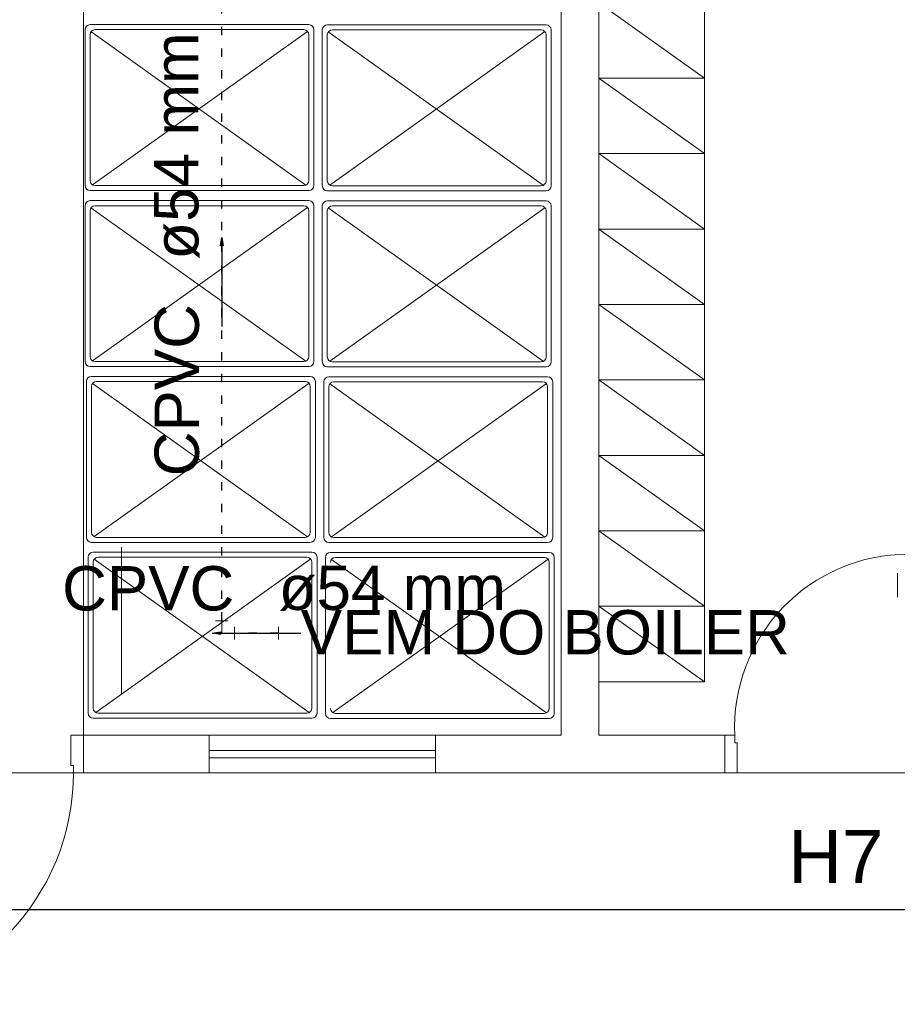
# Model space of a CAD drawing. Header units: millimetres. Extents: x -15 to 153, y -141 to 37.
# Tile 86 of 98: x 114 to 124, y 3 to 14. Entities that reach past the tile are written whole.
import ezdxf

# ---------------------------------------------------------------- set-up
doc = ezdxf.new("R2010")
doc.units = ezdxf.units.MM
doc.header["$MEASUREMENT"] = 0
doc.linetypes.add('DOT2', pattern=[3.175, 0, -3.175])
doc.layers.get('0').update_dxf_attribs({"color": 5, "lineweight": 20})
for name, color, linetype, lineweight in [('AQ-Conexões', 9, 'Continuous', 20), ('AQ-Sentido tubo', 9, 'Continuous', 20), ('AQ-Textos tubo', 7, 'Continuous', 20), ('AQ-Tubos', 1, 'DOT2', 30), ('DI-Detalhes', 1, 'Continuous', 30)]:
    doc.layers.add(name, color=color, linetype=linetype, lineweight=lineweight)
doc.styles.add('Arial', font='arial.ttf')
doc.dimstyles.get("Standard").update_dxf_attribs({"dimtxt": 0.18, "dimasz": 0.18, "dimexe": 0.18, "dimexo": 0.0625, "dimgap": 0.09, "dimtad": 0, "dimtih": 1, "dimtoh": 1, "dimdec": 4, "dimzin": 0, "dimdsep": 46, "dimtxsty": 'Standard', "dimcen": 0.09, "dimadec": 0, "dimazin": 0, "dimtfac": 1, "dimtdec": 4, "dimtofl": 0, "dimtmove": 0, "dimatfit": 3, "dimfxl": 1, "dimtolj": 1, "dimtzin": 0, "dimarcsym": 0})

msp = doc.modelspace()

# ---------------------------------------------------------------- linework, layer by layer
for p, q in [((120.397, 5.952), (120.397, 16.602)), ((120.847, 5.952), (120.847, 16.602)), ((122.107, 13.791), (120.847, 14.691)), ((114.715, 14.37), (114.715, 12.51)), ((117.385, 14.43), (114.775, 14.43)), ((114.786, 14.346), (117.351, 12.516)), ((114.804, 12.519), (117.37, 14.349)), ((117.325, 14.37), (114.835, 14.37)), ((117.445, 12.51), (117.445, 14.37)), ((117.546, 14.367), (117.546, 12.507)), ((120.216, 14.427), (117.606, 14.427)), ((117.618, 14.343), (120.181, 12.513)), ((117.636, 12.516), (120.202, 14.346)), ((120.156, 14.367), (117.666, 14.367)), ((120.276, 12.507), (120.276, 14.367)), ((114.775, 14.31), (114.775, 12.57)), ((117.385, 12.57), (117.385, 14.31)), ((117.606, 14.307), (117.606, 12.567)), ((120.216, 12.567), (120.216, 14.307)), ((122.107, 12.891), (120.847, 13.791)), ((120.847, 13.791), (122.107, 13.791)), ((122.107, 11.991), (120.847, 12.891)), ((114.835, 12.51), (117.325, 12.51)), ((117.666, 12.507), (120.156, 12.507)), ((114.775, 12.45), (117.385, 12.45)), ((117.606, 12.447), (120.216, 12.447)), ((114.715, 12.27), (114.715, 10.41)), ((117.385, 12.33), (114.775, 12.33)), ((114.786, 12.246), (117.351, 10.416)), ((114.804, 10.419), (117.37, 12.249)), ((117.325, 12.27), (114.835, 12.27)), ((117.445, 10.41), (117.445, 12.27)), ((117.546, 12.267), (117.546, 10.407)), ((120.216, 12.327), (117.606, 12.327)), ((117.618, 12.243), (120.181, 10.413)), ((117.636, 10.416), (120.202, 12.246)), ((120.156, 12.267), (117.666, 12.267)), ((120.276, 10.407), (120.276, 12.267)), ((114.775, 12.21), (114.775, 10.47)), ((117.385, 10.47), (117.385, 12.21)), ((117.606, 12.207), (117.606, 10.467)), ((120.216, 10.467), (120.216, 12.207)), ((122.107, 11.091), (120.847, 11.991)), ((120.847, 11.991), (122.107, 11.991)), ((122.107, 10.191), (120.847, 11.091)), ((120.847, 11.091), (122.107, 11.091)), ((114.775, 10.35), (117.385, 10.35)), ((114.835, 10.41), (117.325, 10.41)), ((117.606, 10.347), (120.216, 10.347)), ((117.666, 10.407), (120.156, 10.407)), ((117.403, 10.233), (114.793, 10.233)), ((120.235, 10.23), (117.625, 10.23)), ((114.733, 10.173), (114.733, 8.313)), ((114.793, 10.113), (114.793, 8.373)), ((114.805, 10.149), (117.37, 8.319)), ((114.823, 8.322), (117.39, 10.152)), ((117.343, 10.173), (114.853, 10.173)), ((117.403, 8.373), (117.403, 10.113)), ((117.463, 8.313), (117.463, 10.173)), ((117.565, 10.17), (117.565, 8.31)), ((117.625, 10.11), (117.625, 8.37)), ((117.636, 10.146), (120.201, 8.316)), ((117.654, 8.319), (120.22, 10.149)), ((120.175, 10.17), (117.685, 10.17)), ((120.235, 8.37), (120.235, 10.11)), ((120.295, 8.31), (120.295, 10.17)), ((122.107, 9.291), (120.847, 10.191)), ((120.847, 10.191), (122.107, 10.191)), ((122.107, 8.391), (120.847, 9.291)), ((122.107, 7.491), (120.847, 8.391)), ((120.847, 8.391), (122.107, 8.391)), ((114.793, 8.253), (117.403, 8.253)), ((114.853, 8.313), (117.343, 8.313)), ((117.625, 8.25), (120.235, 8.25)), ((117.685, 8.31), (120.175, 8.31)), ((117.423, 8.136), (114.813, 8.136)), ((115.15, 8.196), (115.15, 6.456)), ((120.253, 8.133), (117.643, 8.133)), ((114.753, 8.076), (114.753, 6.216)), ((114.813, 8.016), (114.813, 6.276)), ((114.825, 8.052), (117.388, 6.222)), ((114.843, 6.225), (117.408, 8.055)), ((117.363, 8.076), (114.873, 8.076)), ((117.423, 6.276), (117.423, 8.016)), ((117.483, 6.216), (117.483, 8.076)), ((117.583, 8.073), (117.583, 6.213)), ((117.655, 8.049), (120.22, 6.219)), ((117.673, 6.222), (120.24, 8.052)), ((120.193, 8.073), (117.703, 8.073)), ((120.253, 6.273), (120.253, 8.013)), ((120.313, 6.213), (120.313, 8.073)), ((124.407, 7.601), (124.407, 7.886)), ((122.107, 6.591), (120.847, 7.491)), ((120.847, 7.491), (122.107, 7.491)), ((114.813, 6.156), (117.423, 6.156)), ((114.873, 6.216), (117.363, 6.216)), ((117.643, 6.153), (120.253, 6.153)), ((117.703, 6.213), (120.193, 6.213)), ((114.547, 5.952), (114.547, 5.592)), ((114.697, 5.952), (114.547, 5.952)), ((114.697, 5.952), (114.697, 5.502)), ((114.697, 5.952), (116.197, 5.952)), ((118.897, 5.952), (116.197, 5.952)), ((116.197, 5.502), (116.197, 5.952)), ((118.897, 5.952), (120.397, 5.952)), ((118.897, 5.502), (118.897, 5.952)), ((120.847, 5.952), (122.347, 5.952)), ((122.347, 5.502), (122.347, 5.952)), ((122.467, 5.952), (122.347, 5.952)), ((122.467, 5.862), (122.467, 5.952)), ((122.497, 5.862), (122.467, 5.862)), ((122.497, 5.502), (122.497, 5.862)), ((114.547, 5.592), (114.577, 5.592)), ((114.577, 5.592), (114.577, 5.502)), ((114.577, 5.502), (114.697, 5.502)), ((114.697, 5.502), (116.197, 5.502)), ((118.897, 5.502), (116.197, 5.502)), ((122.347, 5.502), (118.897, 5.502)), ((122.347, 5.502), (122.497, 5.502))]:
    msp.add_line(p, q)
at = {"color": 1}
for p, q in [((118.897, 5.772), (116.197, 5.772)), ((118.897, 5.682), (116.197, 5.682))]:
    msp.add_line(p, q, dxfattribs=at)
for points in [[(125.347, 33.268), (125.347, 23.952), (132.847, 23.952), (132.847, 5.502), (94.908, 5.502), (94.897, 5.502), (94.897, 5.952), (94.897, 33.268)], [(114.697, 5.952), (114.697, 16.602), (115.897, 16.602)], [(122.107, 16.491), (122.107, 12.891), (120.847, 12.891), (120.847, 16.491), (122.107, 16.491)], [(122.107, 12.891), (122.107, 9.291), (120.847, 9.291), (120.847, 12.891), (122.107, 12.891)], [(122.107, 9.291), (122.107, 6.591), (120.847, 6.591), (120.847, 9.291), (122.107, 9.291)]]:
    msp.add_lwpolyline(points)
for centre, radius, start, end in [((114.775, 14.37), 0.06, 90, 180), ((114.835, 14.31), 0.06, 90, 180), ((117.325, 14.31), 0.06, 0, 90), ((117.385, 14.37), 0.06, 0, 90), ((117.606, 14.367), 0.06, 90, 180), ((117.666, 14.307), 0.06, 90, 180), ((120.156, 14.307), 0.06, 0, 90), ((120.216, 14.367), 0.06, 0, 90), ((114.835, 12.57), 0.06, 180, 270), ((117.325, 12.57), 0.06, 270, 0), ((114.775, 12.51), 0.06, 180, 270), ((117.385, 12.51), 0.06, 270, 0), ((117.606, 12.507), 0.06, 180, 270), ((117.666, 12.567), 0.06, 180, 270), ((120.156, 12.567), 0.06, 270, 0), ((120.216, 12.507), 0.06, 270, 0), ((114.775, 12.27), 0.06, 90, 180), ((114.835, 12.21), 0.06, 90, 180), ((117.325, 12.21), 0.06, 0, 90), ((117.385, 12.27), 0.06, 0, 90), ((117.606, 12.267), 0.06, 90, 180), ((117.666, 12.207), 0.06, 90, 180), ((120.156, 12.207), 0.06, 0, 90), ((120.216, 12.267), 0.06, 0, 90), ((114.835, 10.47), 0.06, 180, 270), ((117.325, 10.47), 0.06, 270, 0), ((117.666, 10.467), 0.06, 180, 270), ((120.156, 10.467), 0.06, 270, 0), ((114.775, 10.41), 0.06, 180, 270), ((117.385, 10.41), 0.06, 270, 0), ((117.606, 10.407), 0.06, 180, 270), ((120.216, 10.407), 0.06, 270, 0), ((114.793, 10.173), 0.06, 90, 180), ((117.403, 10.173), 0.06, 0, 90), ((117.625, 10.17), 0.06, 90, 180), ((120.235, 10.17), 0.06, 0, 90), ((114.853, 10.113), 0.06, 90, 180), ((117.343, 10.113), 0.06, 0, 90), ((117.685, 10.11), 0.06, 90, 180), ((120.175, 10.11), 0.06, 0, 90), ((114.853, 8.373), 0.06, 180, 270), ((117.343, 8.373), 0.06, 270, 0), ((117.685, 8.37), 0.06, 180, 270), ((120.175, 8.37), 0.06, 270, 0), ((114.793, 8.313), 0.06, 180, 270), ((117.403, 8.313), 0.06, 270, 0), ((117.625, 8.31), 0.06, 180, 270), ((120.235, 8.31), 0.06, 270, 0), ((114.813, 8.076), 0.06, 90, 180), ((117.423, 8.076), 0.06, 0, 90), ((117.643, 8.073), 0.06, 90, 180), ((120.253, 8.073), 0.06, 0, 90), ((124.537, 6.041), 2.072, 90, 182.438), ((114.873, 8.016), 0.06, 90, 180), ((117.363, 8.016), 0.06, 0, 90), ((117.703, 8.013), 0.06, 90, 180), ((120.193, 8.013), 0.06, 0, 90), ((114.873, 6.276), 0.06, 180, 270), ((117.363, 6.276), 0.06, 270, 0), ((117.703, 6.273), 0.06, 180, 270), ((120.193, 6.273), 0.06, 270, 0), ((114.813, 6.216), 0.06, 180, 270), ((117.423, 6.216), 0.06, 270, 0), ((117.643, 6.213), 0.06, 180, 270), ((120.253, 6.213), 0.06, 270, 0), ((111.816, 5.502), 2.761, 271.899, 0)]:
    msp.add_arc(centre, radius, start, end)
at = {"layer": 'AQ-Conexões', "linetype": 'Continuous'}
for p, q in [((116.272, 7.319), (116.422, 7.319)), ((116.347, 7.169), (116.347, 7.319)), ((116.347, 7.169), (116.497, 7.169)), ((116.497, 7.244), (116.497, 7.094)), ((117.025, 7.244), (117.025, 7.094)), ((117.175, 7.169), (117.025, 7.169))]:
    msp.add_line(p, q, dxfattribs=at)
at = {"layer": 'AQ-Tubos', "ltscale": 0.05}
for p, q in [((116.347, 7.319), (116.347, 15.401)), ((117.025, 7.169), (116.497, 7.169))]:
    msp.add_line(p, q, dxfattribs=at)
at = {"layer": 'DI-Detalhes', "linetype": 'Continuous'}
msp.add_lwpolyline([(111.196, 23.155), (136.149, 23.155), (136.149, 3.871), (111.196, 3.871), (111.196, 23.155)], close=True, dxfattribs=at)

# ---------------------------------------------------------------- texts
at = {"color": 9, "char_height": 0.5295, "line_spacing_factor": 0.798, "style": 'Arial'}
for s, insert, width, attachment_point in [('CPVC', (116.496, 7.433), 2.5416, 9), ('ø54 mm', (117.025, 7.433), 3.8124, 7), ('VEM DO BOILER', (117.289, 6.908), 8.2602, 7)]:
    msp.add_mtext(s, dxfattribs=dict(at, insert=insert, width=width, attachment_point=attachment_point))
at = {"layer": 'AQ-Textos tubo', "char_height": 0.5295, "rotation": 90.0002, "line_spacing_factor": 0.798, "style": 'Arial'}
for s, insert, width, attachment_point in [('ø54 mm', (116.082, 11.625), 3.8124, 7), ('CPVC', (116.082, 11.096), 2.5416, 9)]:
    msp.add_mtext(s, dxfattribs=dict(at, insert=insert, width=width, attachment_point=attachment_point))
at = {"layer": 'DI-Detalhes', "insert": (123.673, 4.188), "char_height": 0.6354, "width": 1.52496, "attachment_point": 8, "line_spacing_factor": 0.798, "style": 'Arial'}
msp.add_mtext('H7', dxfattribs=at)

# ---------------------------------------------------------------- leaders
at = {"layer": 'AQ-Sentido tubo'}
for points in [[(116.347, 11.889), (116.347, 10.83)], [(116.232, 7.169), (117.291, 7.169)]]:
    msp.add_leader(points, dimstyle='Standard', override={"dimasz": 0.1, "dimldrblk": 'CLOSED'}, dxfattribs=at)

doc.saveas('drawing.dxf')
